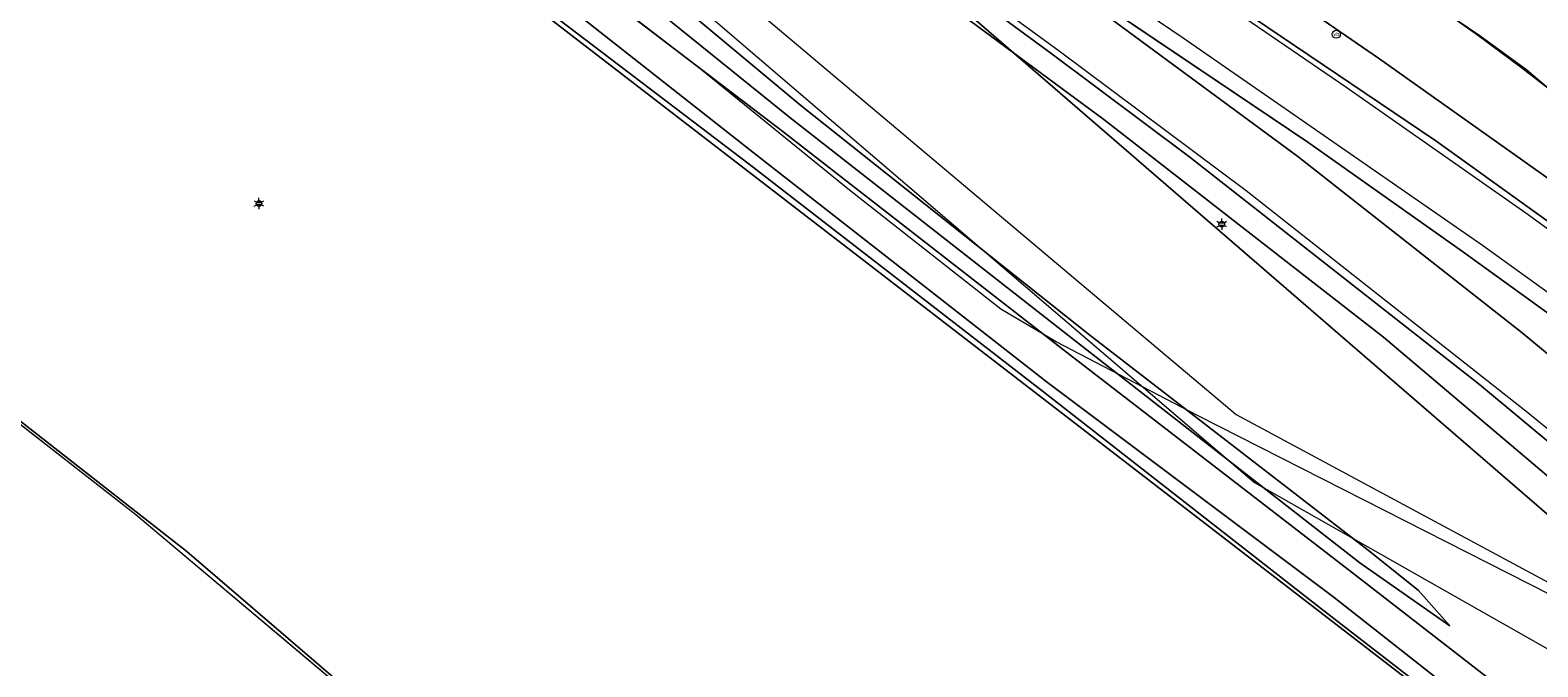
# Model space of a CAD drawing. Header units: metres. Extents: x 163543 to 168130, y 402678 to 405437.
# Tile 15 of 256: x 163914 to 163999, y 403080 to 403116. Entities that reach past the tile are written whole.
import ezdxf
from ezdxf.enums import TextEntityAlignment as Align

# ---------------------------------------------------------------- set-up
doc = ezdxf.new("R2010")
doc.units = ezdxf.units.M
doc.layers.get('0').update_dxf_attribs({"lineweight": 25})
for name, color, linetype, lineweight in [('X-CA190022.004-UO-BGT_Ondergrond$0$GE_117_WGIGeleideconstructie_Grens_GEM', 253, 'X-CA190022.004-UO-BGT_Ondergrond$0$Vangrail', 9), ('X-CA190022.004-UO-BGT_Ondergrond$0$GE_205_SHDWalbescherming_Lijn_GEM', 253, 'Continuous', 9), ('X-CA190022.004-UO-BGT_Ondergrond$0$GE_208_SHDDraadraster_Lijn_GEM', 253, 'X-CA190022.004-UO-BGT_Ondergrond$0$RASTER', 9), ('X-CA190022.004-UO-BGT_Ondergrond$0$GE_214_Wegmarkering_Lijn_GEM', 253, 'Continuous', 9), ('X-CA190022.004-UO-BGT_Ondergrond$0$GE_244_Taludlijn_Lijn_GEM', 253, 'Continuous', 9), ('X-CA190022.004-UO-BGT_Ondergrond$0$GE_311_WGDRijbaanRegionaleweg_Vlak_GEM', 253, 'Continuous', 9), ('X-CA190022.004-UO-BGT_Ondergrond$0$GE_316_WGDFietspad_Vlak_GEM', 253, 'Continuous', 9), ('X-CA190022.004-UO-BGT_Ondergrond$0$GE_367_OWGBerm_groenvoorziening_grasenk_GEM', 253, 'Continuous', 9), ('X-CA190022.004-UO-BGT_Ondergrond$0$GE_461_BTDGraslandoverig_Vlak_GEM', 253, 'Continuous', 9), ('X-CA190022.004-UO-BGT_Ondergrond$0$GE_502_WTDWaterloop_Vlak_GEM', 253, 'Continuous', 9), ('X-CA190022.004-UO-BGT_Ondergrond$0$GE_661_SHDMuurGroterDan30cm_Vlak_GEM', 253, 'Continuous', 9), ('X-CA190022.004-UO-BGT_Ondergrond$0$GE_814_BRDVerkeersbord_Punt_GEM', 253, 'Continuous', 9), ('X-CA190022.004-UO-BGT_Ondergrond$0$GE_861_PALLichtmast_Punt_GEM', 253, 'Continuous', 9), ('X-CA190022.004-UO-KAD_Percelen$0$B-WE-KG-GRENS_PERCEEL-GV', 150, 'Continuous', 9)]:
    doc.layers.add(name, color=color, linetype=linetype, lineweight=lineweight)
doc.styles.add('X-CA190022.004-UO-BGT_Ondergrond$0$NLCS-ISO', font='NLCS-ISO.ttf')
doc.linetypes.add('X-CA190022.004-UO-BGT_Ondergrond$0$RASTER', pattern='A,5,-1.5,[2,dgnlstyle-Veghel.shx,S=0.007937,R=0,X=0,Y=0],-1.5', length=8)
doc.linetypes.add('X-CA190022.004-UO-BGT_Ondergrond$0$Vangrail', pattern='A,10,-1.5,[3,dgnlstyle-Veghel.shx,S=0.007937,R=90,X=0,Y=0.5],-1,[3,dgnlstyle-Veghel.shx,S=0.007937,R=270,X=0,Y=-0.5],-1.5', length=14)

# ---------------------------------------------------------------- blocks, each defined once
blk = doc.blocks.new('X-CA190022.004-UO-BGT_Ondergrond$0$SIE-WEG_PAAL_VERKEERSBORD-SO')
at = {"linetype": 'ByBlock', "lineweight": 18}
blk.add_circle((0, 0), 1.5, dxfattribs=at)
at = {"linetype": 'ByBlock', "lineweight": 18, "style": 'X-CA190022.004-UO-BGT_Ondergrond$0$NLCS-ISO'}
blk.add_text('vb', height=1.5, dxfattribs=at).set_placement((0, 0.13), align=Align.MIDDLE_CENTER)
blk = doc.blocks.new('X-CA190022.004-UO-BGT_Ondergrond$0$IMGEOVerkeersbord')
at = {"xscale": 5, "yscale": 5, "zscale": 5}
blk.add_blockref('X-CA190022.004-UO-BGT_Ondergrond$0$SIE-WEG_PAAL_VERKEERSBORD-SO', (0, 0), dxfattribs=at)
blk = doc.blocks.new('X-CA190022.004-UO-BGT_Ondergrond$0$N-SIE-WEG_LICHTMAST-SO')
h = blk.add_hatch(color=256)
h.paths.add_polyline_path([(1.16, 0.5, 0.658505), (-1.16, 0.5)])
h.paths.add_polyline_path([(-1.16, -0.5, 0.658505), (1.16, -0.5)])
at = {"flags": 128}
for points in [[(-2.19, 1.27), (-1.1, 0.63)], [(-1.16, 0.5), (1.16, 0.5)], [(0, 1.27), (0, 2.53)], [(1.1, 0.63), (2.19, 1.27)], [(-2.19, -1.27), (-1.1, -0.63)], [(-1.16, -0.5), (1.16, -0.5)], [(0, -1.27), (0, -2.53)], [(2.19, -1.27), (1.1, -0.63)]]:
    blk.add_lwpolyline(points, dxfattribs=at)
at = {"ltscale": 0.5}
blk.add_circle((0, 0), 1.27, dxfattribs=at)
at = {"style": 'X-CA190022.004-UO-BGT_Ondergrond$0$NLCS-ISO'}
blk.add_attdef('TYPE', text='', height=1.8, dxfattribs=at).set_placement((0, 2.53), align=Align.BOTTOM_CENTER)
blk = doc.blocks.new('X-CA190022.004-UO-BGT_Ondergrond$0$IMGEOLichtmastpaal')
at = {"xscale": 5, "yscale": 5, "zscale": 5}
blk.add_blockref('X-CA190022.004-UO-BGT_Ondergrond$0$N-SIE-WEG_LICHTMAST-SO', (0, 6.4), dxfattribs=at)

msp = doc.modelspace()

# ---------------------------------------------------------------- linework, layer by layer
at = {"layer": 'X-CA190022.004-UO-BGT_Ondergrond$0$GE_117_WGIGeleideconstructie_Grens_GEM'}
for p, q in [((163974.748, 403110.932), (163960.551, 403121.41)), ((163990.477, 403098.694), (163974.748, 403110.932))]:
    msp.add_line(p, q, dxfattribs=at)
at = {"layer": 'X-CA190022.004-UO-BGT_Ondergrond$0$GE_205_SHDWalbescherming_Lijn_GEM'}
for p, q in [((163920.27, 403088.704), (163906.66, 403099.309)), ((163935.277, 403076.089), (163920.27, 403088.704))]:
    msp.add_line(p, q, dxfattribs=at)
at = {"layer": 'X-CA190022.004-UO-BGT_Ondergrond$0$GE_208_SHDDraadraster_Lijn_GEM'}
for p, q in [((163980.128, 403121.322), (163990.198, 403114.381)), ((163990.198, 403114.381), (164005.092, 403103.832))]:
    msp.add_line(p, q, dxfattribs=at)
at = {"layer": 'X-CA190022.004-UO-BGT_Ondergrond$0$GE_214_Wegmarkering_Lijn_GEM'}
for p, q in [((163972.234, 403114.771), (163962.435, 403121.908)), ((163986.224, 403109.663), (163971.101, 403119.837)), ((163972.68, 403119.958), (163979.211, 403115.525)), ((163971.911, 403118.992), (163985.663, 403108.847)), ((163988.361, 403112.741), (163981.138, 403117.703)), ((163979.211, 403115.525), (163996.051, 403103.873)), ((163982.759, 403106.926), (163972.234, 403114.771)), ((163998.501, 403105.657), (163988.361, 403112.741)), ((163994.921, 403103.512), (163986.224, 403109.663)), ((163985.663, 403108.847), (163998.28, 403098.935)), ((163998.515, 403094.523), (163982.759, 403106.926)), ((164006.643, 403099.715), (163998.501, 403105.657)), ((163996.051, 403103.873), (164005.89, 403096.759)), ((163999.653, 403100.092), (163994.921, 403103.512)), ((163998.28, 403098.935), (164013.687, 403086.22)), ((164006.702, 403087.779), (163998.515, 403094.523))]:
    msp.add_line(p, q, dxfattribs=at)
at = {"layer": 'X-CA190022.004-UO-BGT_Ondergrond$0$GE_244_Taludlijn_Lijn_GEM'}
for p, q in [((163944.75, 403125.898), (163982.184, 403094.34)), ((163951.824, 403113.958), (163943.797, 403120.102)), ((163960.433, 403106.952), (163951.824, 403113.958)), ((163968.951, 403100.272), (163960.433, 403106.952)), ((163972.055, 403098.423), (163968.951, 403100.272)), ((163980.055, 403094.262), (163972.055, 403098.423)), ((164005.576, 403081.305), (163980.055, 403094.262)), ((163982.184, 403094.34), (164011.39, 403078.65))]:
    msp.add_line(p, q, dxfattribs=at)
at = {"layer": 'X-CA190022.004-UO-BGT_Ondergrond$0$GE_311_WGDRijbaanRegionaleweg_Vlak_GEM', "flags": 128}
for points in [[(163999.653, 403100.092), (163994.921, 403103.512), (163986.224, 403109.663), (163971.101, 403119.837), (163971.357, 403120.207), (163962.92, 403126.033), (163958.927, 403128.828), (163956.841, 403130.246), (163953.041, 403132.991), (163952.809, 403133.164), (163953.049, 403133.486), (163954.78, 403135.8), (163955.065, 403136.181)], [(163955.065, 403136.181), (163963.278, 403130.238), (163973.934, 403122.89), (163974.409, 403122.57), (163993.429, 403109.739), (164000.422, 403104.701)], [(164013.529, 403081.379), (163995.891, 403096.032), (163979.592, 403108.808), (163971.758, 403114.67), (163959.772, 403123.476), (163950.626, 403130.246), (163950.851, 403130.547), (163952.594, 403132.878), (163952.809, 403133.164), (163953.041, 403132.991), (163956.841, 403130.246), (163958.927, 403128.828), (163962.92, 403126.033), (163971.357, 403120.207), (163971.101, 403119.837), (163971.911, 403118.992), (163985.663, 403108.847)], [(163994.921, 403103.512), (163999.653, 403100.092), (164006.644, 403094.912), (164012.295, 403090.546), (164017.137, 403086.652), (164021.645, 403082.889), (164019.938, 403080.905), (164013.687, 403086.22), (163998.28, 403098.935), (163985.663, 403108.847), (163971.911, 403118.992), (163971.101, 403119.837), (163986.224, 403109.663), (163994.921, 403103.512)], [(163985.663, 403108.847), (163998.28, 403098.935), (164013.687, 403086.22)]]:
    msp.add_lwpolyline(points, dxfattribs=at)
at = {"layer": 'X-CA190022.004-UO-BGT_Ondergrond$0$GE_316_WGDFietspad_Vlak_GEM', "flags": 128}
msp.add_lwpolyline([(164012.494, 403101.859), (163998.533, 403113.73), (163995.897, 403115.633), (163991.262, 403118.788), (163986.435, 403121.788), (163986.033, 403122.021), (163975.135, 403128.083), (163965.427, 403133.463), (163959.852, 403136.703), (163957.048, 403138.382), (163956.822, 403138.531), (163956.112, 403139.002), (163953.66, 403140.628), (163951.705, 403141.939), (163950.143, 403142.986), (163947.528, 403144.995), (163944.734, 403147.241), (163935.992, 403154.517), (163935.886, 403154.605), (163933.59, 403156.563), (163922.121, 403166.345), (163915.182, 403172.136), (163915.059, 403171.967), (163911.154, 403175.819)], dxfattribs=at)
at = {"layer": 'X-CA190022.004-UO-BGT_Ondergrond$0$GE_367_OWGBerm_groenvoorziening_grasenk_GEM', "flags": 128}
for points in [[(164005.092, 403103.832), (163990.198, 403114.381), (163980.128, 403121.322), (163975.661, 403124.326), (163967.993, 403129.482), (163957.441, 403136.855), (163955.492, 403138.29), (163951.254, 403141.408), (163950.545, 403141.93), (163945.493, 403145.795), (163937.696, 403152.028), (163935.35, 403153.931), (163935.886, 403154.605)], [(163935.886, 403154.605), (163935.992, 403154.517), (163944.734, 403147.241), (163947.528, 403144.995), (163950.143, 403142.986), (163951.705, 403141.939), (163953.66, 403140.628), (163956.112, 403139.002), (163956.822, 403138.531), (163957.048, 403138.382), (163959.852, 403136.703), (163965.427, 403133.463), (163975.135, 403128.083), (163986.033, 403122.021), (163986.435, 403121.788), (163991.262, 403118.788), (163995.897, 403115.633), (163998.533, 403113.73), (164012.494, 403101.859)], [(164000.422, 403104.701), (163993.429, 403109.739), (163974.409, 403122.57), (163973.934, 403122.89), (163963.278, 403130.238), (163955.065, 403136.181), (163954.791, 403136.379), (163946.13, 403142.901), (163934.857, 403151.796), (163935.089, 403151.891), (163935.235, 403152.019), (163934.504, 403152.869), (163935.35, 403153.931), (163937.696, 403152.028), (163945.493, 403145.795), (163950.545, 403141.93), (163951.254, 403141.408), (163955.492, 403138.29), (163957.441, 403136.855), (163967.993, 403129.482), (163975.661, 403124.326)], [(163948.49, 403130.221), (163949.351, 403131.211), (163950.406, 403130.409), (163950.626, 403130.246), (163959.772, 403123.476), (163971.758, 403114.67), (163979.592, 403108.808), (163995.891, 403096.032), (164013.529, 403081.379), (164017.355, 403078.103), (164017.262, 403077.977), (164017.337, 403077.882), (164019.021, 403076.486), (164022.704, 403073.552), (164058.231, 403042.158), (164070.693, 403030.945), (164092.034, 403011.678)], [(164079.26, 403021.488), (164058.262, 403040.438), (164036.514, 403059.82), (164021.837, 403072.213), (164017.807, 403075.616), (164016.653, 403076.591), (164013.889, 403078.924), (164012.875, 403079.78), (164007.713, 403084.139), (163990.477, 403098.694), (163974.748, 403110.932), (163960.551, 403121.41), (163949.159, 403129.71), (163948.49, 403130.221)], [(163975.661, 403124.326), (163980.128, 403121.322), (163990.198, 403114.381), (164005.092, 403103.832)]]:
    msp.add_lwpolyline(points, dxfattribs=at)
at = {"layer": 'X-CA190022.004-UO-BGT_Ondergrond$0$GE_461_BTDGraslandoverig_Vlak_GEM', "flags": 128}
for points in [[(164005.373, 403072.551), (163988.737, 403085.446), (163972.816, 403097.727), (163956.594, 403110.308), (163942.936, 403120.728), (163927.096, 403133.946), (163927.727, 403134.642), (163943.773, 403121.787), (163957.07, 403111.044), (163973.214, 403098.434), (163989.144, 403086.011), (163994.22, 403082.458), (163992.448, 403084.452), (163989.618, 403086.721), (163973.959, 403098.803), (163957.69, 403111.711), (163944.546, 403122.688), (163928.614, 403135.623), (163870.972, 403194.353)], [(163902.475, 403167.394), (163923.544, 403149.674), (163930.602, 403143.645), (163934.527, 403140.883), (163948.49, 403130.221), (163949.159, 403129.71), (163960.551, 403121.41), (163974.748, 403110.932), (163990.477, 403098.694), (164007.713, 403084.139)], [(163928.614, 403135.623), (163944.546, 403122.688), (163957.69, 403111.711), (163973.959, 403098.803), (163989.618, 403086.721), (163992.448, 403084.452), (163994.22, 403082.458), (163989.144, 403086.011), (163973.214, 403098.434), (163957.07, 403111.044), (163943.773, 403121.787), (163927.727, 403134.642), (163928.614, 403135.623)], [(164004.353, 403070.984), (163987.708, 403084.053), (163971.577, 403096.136), (163955.258, 403108.891), (163941.891, 403119.407), (163925.952, 403132.681), (163927.096, 403133.946), (163942.936, 403120.728), (163956.594, 403110.308), (163972.816, 403097.727), (163988.737, 403085.446), (164005.373, 403072.551), (164004.353, 403070.984)], [(164003.925, 403070.335), (163987.111, 403083.332), (163971.277, 403095.677), (163954.786, 403108.416), (163941.398, 403118.598), (163925.181, 403131.829), (163925.952, 403132.681), (163941.891, 403119.407), (163955.258, 403108.891), (163971.577, 403096.136), (163987.708, 403084.053), (164004.353, 403070.984), (164003.925, 403070.335)]]:
    msp.add_lwpolyline(points, dxfattribs=at)
at = {"layer": 'X-CA190022.004-UO-BGT_Ondergrond$0$GE_502_WTDWaterloop_Vlak_GEM', "flags": 128}
msp.add_lwpolyline([(163900.25, 403104.274), (163924.961, 403131.586), (163942.357, 403117.523), (163986.895, 403083.244), (164012.34, 403063.661), (163966.711, 403047.614), (163961.985, 403052.072), (163965.302, 403048.944), (163953.856, 403060.707), (163938.258, 403073.676), (163923.142, 403086.638), (163904.873, 403100.91), (163900.25, 403104.274)], dxfattribs=at)
at = {"layer": 'X-CA190022.004-UO-BGT_Ondergrond$0$GE_661_SHDMuurGroterDan30cm_Vlak_GEM', "flags": 128}
for points in [[(164012.34, 403063.661), (163986.895, 403083.244), (163942.357, 403117.523), (163924.961, 403131.586), (163925.181, 403131.829), (163941.398, 403118.598), (163954.786, 403108.416), (163971.277, 403095.677), (163987.111, 403083.332), (164003.925, 403070.335), (164012.34, 403063.661)], [(163900.25, 403104.274), (163904.873, 403100.91), (163923.142, 403086.638), (163938.258, 403073.676), (163953.856, 403060.707), (163965.302, 403048.944), (163961.985, 403052.072), (163958.552, 403055.587), (163953.734, 403060.574), (163941.352, 403070.882), (163935.277, 403076.089), (163920.27, 403088.704), (163906.66, 403099.309), (163905.686, 403100.012), (163904.862, 403100.657), (163904.519, 403100.906), (163902.594, 403102.3), (163900.099, 403104.107), (163900.25, 403104.274)]]:
    msp.add_lwpolyline(points, dxfattribs=at)
at = {"layer": 'X-CA190022.004-UO-KAD_Percelen$0$B-WE-KG-GRENS_PERCEEL-GV', "flags": 128}
for points in [[(163884.498, 403183.483), (163916.342, 403155.991), (163938.264, 403137.97), (163953.603, 403126.462), (163961.91, 403121.39), (164007.974, 403081.606), (164017.162, 403092.265), (164019.797, 403095.322), (164005.39, 403108.04), (164003.042, 403110.051), (164000.645, 403112.005), (163998.202, 403113.9), (163995.713, 403115.734), (163993.18, 403117.508), (163990.605, 403119.219), (163987.989, 403120.867), (163985.333, 403122.451), (163982.64, 403123.97), (163970.089, 403130.861), (163970.126, 403130.903), (163958.273, 403137.927), (163948.27, 403144.864), (163940.35, 403151.579), (163911.989, 403175.753)], [(163896.276, 403164.94), (163918.572, 403145.78), (163948.726, 403120.039), (163983.216, 403090.521), (164005.008, 403078.166), (164007.974, 403081.606), (163961.91, 403121.39), (163953.603, 403126.462), (163938.264, 403137.97), (163916.342, 403155.991), (163884.498, 403183.483)], [(163911.989, 403175.753), (163940.35, 403151.579), (163948.27, 403144.864), (163958.273, 403137.927), (163970.126, 403130.903), (163970.089, 403130.861), (163982.64, 403123.97), (163985.333, 403122.451), (163987.989, 403120.867), (163990.605, 403119.219), (163993.18, 403117.508), (163995.713, 403115.734), (163998.202, 403113.9), (164000.645, 403112.005)]]:
    msp.add_lwpolyline(points, dxfattribs=at)

# ---------------------------------------------------------------- block references
at = {"layer": 'X-CA190022.004-UO-BGT_Ondergrond$0$GE_814_BRDVerkeersbord_Punt_GEM', "xscale": 0.03, "yscale": 0.03, "zscale": 0.02}
msp.add_blockref('X-CA190022.004-UO-BGT_Ondergrond$0$IMGEOVerkeersbord', (163987.828, 403115.721), dxfattribs=at)
at = {"layer": 'X-CA190022.004-UO-BGT_Ondergrond$0$GE_861_PALLichtmast_Punt_GEM', "xscale": 0.025, "yscale": 0.025, "zscale": 0.025}
for p in [(163927.192, 403106.049), (163981.382, 403104.89)]:
    msp.add_blockref('X-CA190022.004-UO-BGT_Ondergrond$0$IMGEOLichtmastpaal', p, dxfattribs=at)

doc.saveas('drawing.dxf')
